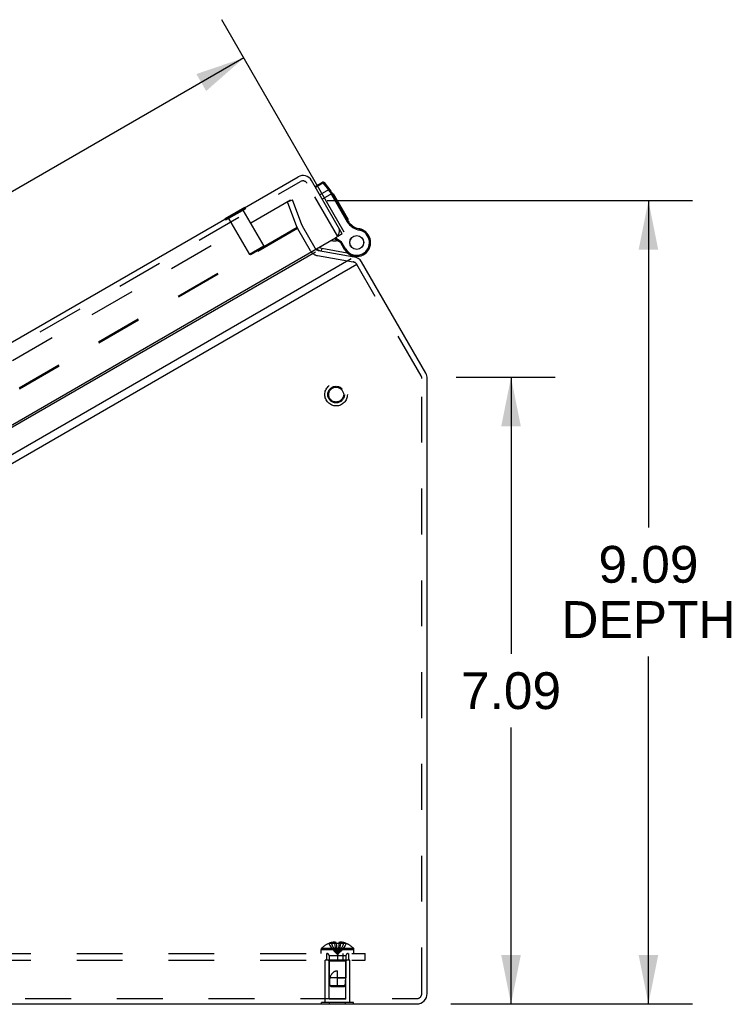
# Model space of a CAD drawing. Header units: inches. Extents: x 0 to 94.4, y 0 to 61.1.
# Tile 74 of 112: x 56 to 64.1, y 27.8 to 39. Entities that reach past the tile are written whole.
import ezdxf

# ---------------------------------------------------------------- set-up
doc = ezdxf.new("R2010")
doc.units = ezdxf.units.IN
doc.header["$LTSCALE"] = 5.194444
doc.header["$MEASUREMENT"] = 0
doc.linetypes.add('HIDDEN', pattern=[0.2, 0.1, -0.1])
doc.layers.get('0').update_dxf_attribs({"linetype": 'CONTINUOUS'})
for name, color, linetype in [('DEFAULT_2', 8, 'HIDDEN'), ('DIMENSIONS', 7, 'CONTINUOUS'), ('DOOR_ASSEMBLY', 7, 'CONTINUOUS'), ('SUBPANEL', 7, 'CONTINUOUS')]:
    doc.layers.add(name, color=color, linetype=linetype)
doc.styles.get("Standard").update_dxf_attribs({"font": 'arial.ttf'})
doc.dimstyles.new('DIMSTYLE_2', dxfattribs={"dimtxt": 0.416667, "dimasz": 0.555556, "dimexe": 0.09, "dimexo": 0.07, "dimgap": 0.0375, "dimtad": 0, "dimtih": 1, "dimtoh": 1, "dimzin": 4, "dimdsep": 46, "dimtxsty": 'Standard', "dimblk": '_FILLED', "dimblk1": '_FILLED', "dimblk2": '_FILLED', "dimcen": 0.09, "dimadec": 3, "dimazin": 1, "dimtfac": 1, "dimtdec": 3, "dimtofl": 0, "dimtmove": 0, "dimatfit": 3, "dimldrblk": '_FILLED', "dimfxl": 0, "dimtolj": 1, "dimtzin": 4, "dimarcsym": 0})

# ---------------------------------------------------------------- blocks, each defined once
blk = doc.blocks.new('_FILLED')
at = {"color": 0, "linetype": 'ByBlock'}
blk.add_solid([(0, 0), (-1, 0.2), (-1, -0.2)], dxfattribs=at)
blk = doc.blocks.new('*D4')
at = {"layer": 'DIMENSIONS', "color": 2, "linetype": 'Continuous'}
for p, q in [((60.904, 34.914), (62.027, 34.914)), ((61.527, 34.914), (61.527, 31.784)), ((61.527, 27.82), (61.527, 30.95)), ((60.846, 27.82), (62.027, 27.82))]:
    blk.add_line(p, q, dxfattribs=at)
at = {"layer": 'DIMENSIONS', "color": 2, "linetype": 'Continuous', "xscale": 0.5555555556, "yscale": 0.5555555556, "zscale": 0.5555555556}
for p, rotation in [((61.527, 34.914), 90), ((61.527, 27.82), 270)]:
    blk.add_blockref('_FILLED', p, dxfattribs=dict(at, rotation=rotation))
at = {"layer": 'DIMENSIONS', "color": 2, "linetype": 'Continuous', "insert": (61.527, 31.575), "char_height": 0.4167, "width": 1.13228, "attachment_point": 2, "line_spacing_factor": 0.9}
blk.add_mtext('7.09', dxfattribs=at)
blk = doc.blocks.new('*D5')
at = {"layer": 'DIMENSIONS', "color": 2, "linetype": 'Continuous'}
for p, q in [((59.445, 36.913), (63.583, 36.913)), ((63.083, 36.913), (63.083, 33.213)), ((63.083, 27.82), (63.083, 31.755)), ((60.846, 27.82), (63.583, 27.82))]:
    blk.add_line(p, q, dxfattribs=at)
at = {"layer": 'DIMENSIONS', "color": 2, "linetype": 'Continuous', "xscale": 0.5555555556, "yscale": 0.5555555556, "zscale": 0.5555555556}
for p, rotation in [((63.083, 36.913), 90), ((63.083, 27.82), 270)]:
    blk.add_blockref('_FILLED', p, dxfattribs=dict(at, rotation=rotation))
at = {"layer": 'DIMENSIONS', "color": 2, "linetype": 'Continuous', "insert": (63.083, 33.005), "char_height": 0.4167, "width": 1.96871, "attachment_point": 2, "line_spacing_factor": 0.9}
blk.add_mtext('9.09\\PDEPTH', dxfattribs=at)
blk = doc.blocks.new('*D17')
at = {"layer": 'DIMENSIONS', "color": 2, "linetype": 'Continuous'}
for p, q in [((59.638, 36.557), (58.25, 38.961)), ((58.5, 38.528), (54.026, 35.945)), ((48.108, 32.528), (51.998, 34.774)), ((49.246, 30.557), (47.858, 32.961))]:
    blk.add_line(p, q, dxfattribs=at)
at = {"layer": 'DIMENSIONS', "color": 2, "linetype": 'Continuous', "xscale": 0.5555555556, "yscale": 0.5555555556, "zscale": 0.5555555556}
for p, rotation in [((58.5, 38.528), 30), ((48.108, 32.528), 210)]:
    blk.add_blockref('_FILLED', p, dxfattribs=dict(at, rotation=rotation))
at = {"layer": 'DIMENSIONS', "color": 2, "linetype": 'Continuous', "insert": (53.304, 35.737), "char_height": 0.4167, "width": 2.19486, "attachment_point": 2, "line_spacing_factor": 0.9}
blk.add_mtext('12.00\\PHEIGHT', dxfattribs=at)

msp = doc.modelspace()

# ---------------------------------------------------------------- linework, layer by layer
at = {"color": 3, "linetype": 'Continuous'}
for p, q in [((59.3467, 36.3498), (59.7496, 36.2788)), ((49.4649, 30.3409), (59.7162, 36.2595)), ((59.3133, 36.3305), (49.6048, 30.7253)), ((59.7816, 36.1911), (49.4914, 30.2501)), ((60.5614, 34.9584), (59.8327, 36.2206)), ((60.5775, 27.9403), (60.5775, 34.8984)), ((49.7915, 27.8203), (60.4575, 27.8203))]:
    msp.add_line(p, q, dxfattribs=at)
at = {"color": 7, "linetype": 'Continuous'}
for p, q in [((59.3818, 27.8163), (59.3818, 27.8203)), ((59.7421, 27.8163), (59.3818, 27.8163)), ((59.4719, 27.8163), (59.4719, 27.8203)), ((59.652, 27.8163), (59.652, 27.8203)), ((59.7421, 27.8163), (59.7421, 27.8203))]:
    msp.add_line(p, q, dxfattribs=at)
at = {"color": 3, "linetype": 'Continuous'}
for centre, start, end in [((59.7287, 36.1606), 30, 80), ((60.4575, 34.8984), 0, 30), ((60.4575, 27.9403), 270, 360)]:
    msp.add_arc(centre, 0.12, start, end, dxfattribs=at)
at = {"layer": 'DEFAULT_2', "color": 8, "linetype": 'HIDDEN'}
for p, q in [((59.0301, 36.9193), (49.2365, 31.265)), ((58.9972, 36.9003), (59.0536, 36.9208)), ((59.1, 36.6179), (58.9972, 36.9003)), ((59.1564, 36.6384), (59.0536, 36.9208)), ((59.1052, 36.6089), (49.4678, 31.0447)), ((59.1088, 36.599), (49.4746, 31.0366)), ((59.1088, 36.599), (59.2532, 36.3489)), ((59.1608, 36.629), (59.3052, 36.3789)), ((59.3363, 36.2907), (59.7392, 36.2197)), ((60.5094, 34.9284), (59.7807, 36.1906)), ((60.5175, 27.9403), (60.5175, 34.8984)), ((59.702, 28.3163), (59.422, 28.3163)), ((59.422, 27.8373), (59.422, 28.3163)), ((59.467, 28.3063), (59.457, 28.3163)), ((59.657, 28.3063), (59.667, 28.3163)), ((59.702, 27.8373), (59.702, 28.3163)), ((59.657, 28.3063), (59.467, 28.3063)), ((59.467, 27.8788), (59.467, 28.3063)), ((59.657, 27.8788), (59.657, 28.3063)), ((49.7915, 27.8803), (60.4575, 27.8803)), ((59.467, 27.8788), (59.657, 27.8788)), ((59.7421, 27.8373), (59.3818, 27.8373)), ((59.3818, 27.8203), (59.3818, 27.8373)), ((59.4719, 27.8203), (59.4719, 27.8373)), ((59.652, 27.8203), (59.652, 27.8373)), ((59.7421, 27.8203), (59.7421, 27.8373))]:
    msp.add_line(p, q, dxfattribs=at)
for radius in [0.128, 0.094, 0.084]:
    msp.add_circle((59.5457, 34.7177), radius, dxfattribs=at)
for centre, radius, start, end in [((59.2128, 36.659), 0.12, 200, 210), ((59.2128, 36.659), 0.06, 200, 210), ((59.3571, 36.4089), 0.12, 210, 260), ((59.3571, 36.4089), 0.06, 210, 260), ((59.7287, 36.1606), 0.06, 30, 80), ((60.4575, 34.8984), 0.06, 0, 30), ((60.4575, 27.9403), 0.06, 270, 360)]:
    msp.add_arc(centre, radius, start, end, dxfattribs=at)
at = {"layer": 'DOOR_ASSEMBLY', "color": 3, "linetype": 'Continuous'}
for p, q in [((48.9681, 31.3237), (59.1144, 37.1817)), ((59.6164, 36.5362), (59.2674, 37.1407)), ((49.354, 30.6112), (59.5385, 36.4912))]:
    msp.add_line(p, q, dxfattribs=at)
at = {"layer": 'DOOR_ASSEMBLY', "color": 8, "linetype": 'HIDDEN'}
for p, q in [((48.9981, 31.2717), (59.1444, 37.1297)), ((59.5644, 36.5062), (59.2154, 37.1107)), ((58.2978, 36.6941), (58.5195, 36.8221)), ((58.4901, 36.8051), (58.7261, 36.3963)), ((58.5125, 36.8342), (58.5195, 36.8221)), ((58.2908, 36.7062), (58.2978, 36.6941)), ((58.3273, 36.7111), (58.5633, 36.3023)), ((58.7261, 36.3963), (58.5633, 36.3023)), ((58.7224, 36.3827), (58.5769, 36.2987)), ((58.7224, 36.3827), (58.7261, 36.3963)), ((58.5769, 36.2987), (58.5633, 36.3023))]:
    msp.add_line(p, q, dxfattribs=at)
at = {"layer": 'DOOR_ASSEMBLY', "color": 7, "linetype": 'Continuous'}
for p, q in [((59.3074, 37.0714), (59.3929, 37.1208)), ((59.3107, 37.0657), (59.3968, 37.1154)), ((59.3929, 37.1208), (59.3968, 37.1154)), ((59.3968, 37.1154), (59.4596, 37.0349)), ((59.4096, 37.1175), (59.4861, 37.0194)), ((59.4596, 37.0349), (59.3613, 36.9781)), ((59.4596, 37.0349), (59.4726, 37.0172)), ((59.4726, 37.0172), (59.4733, 37.0163)), ((59.4733, 37.0163), (59.474, 37.0153)), ((59.474, 37.0153), (59.4747, 37.0144)), ((59.4747, 37.0144), (59.4753, 37.0134)), ((59.4753, 37.0134), (59.476, 37.0124)), ((59.476, 37.0124), (59.4767, 37.0114)), ((59.4767, 37.0114), (59.4774, 37.0104)), ((59.4774, 37.0104), (59.4781, 37.0093)), ((59.4781, 37.0093), (59.4787, 37.0083)), ((59.4787, 37.0083), (59.4794, 37.0073)), ((59.4794, 37.0073), (59.4801, 37.0062)), ((59.4801, 37.0062), (59.4807, 37.0051)), ((59.4807, 37.0051), (59.4814, 37.004)), ((59.4814, 37.004), (59.482, 37.0029)), ((59.482, 37.0029), (59.4827, 37.0018)), ((59.4827, 37.0018), (59.6728, 36.6725)), ((59.4838, 37.0017), (59.4834, 37.0015)), ((59.4841, 37.0019), (59.4838, 37.0017)), ((59.4845, 37.0021), (59.4841, 37.0019)), ((59.4849, 37.0023), (59.4845, 37.0021)), ((59.4853, 37.0025), (59.4849, 37.0023)), ((59.4857, 37.0027), (59.4853, 37.0025)), ((59.486, 37.0029), (59.4857, 37.0027)), ((59.4958, 37.0051), (59.6841, 36.679)), ((59.5018, 36.9947), (59.3892, 36.9297)), ((59.4834, 37.0015), (59.483, 37.0013)), ((59.5044, 36.9902), (59.5131, 36.9952)), ((59.5045, 36.99), (59.5132, 36.995)), ((59.5131, 36.9952), (59.6833, 36.7004)), ((58.2888, 36.7097), (58.5105, 36.8377)), ((58.5105, 36.8377), (58.5125, 36.8342)), ((59.6053, 36.8155), (59.6139, 36.8205)), ((58.2888, 36.7097), (58.2908, 36.7062)), ((59.6403, 36.7549), (59.6489, 36.7599)), ((59.6445, 36.7476), (59.6531, 36.7526)), ((59.6704, 36.7027), (59.6791, 36.7077)), ((59.6841, 36.679), (59.6728, 36.6725)), ((59.6746, 36.6954), (59.6833, 36.7004)), ((59.695, 36.6631), (59.6849, 36.6549)), ((59.8133, 36.592), (59.8109, 36.5793)), ((59.8572, 36.5758), (59.8507, 36.5645)), ((59.8507, 36.5645), (59.8508, 36.5645)), ((59.8572, 36.5758), (59.8508, 36.5645)), ((59.8572, 36.5758), (59.8572, 36.5758)), ((59.5282, 36.4853), (59.5952, 36.4426)), ((59.5408, 36.4926), (59.6049, 36.4518)), ((59.6164, 36.5362), (59.5644, 36.5062)), ((59.5952, 36.4426), (59.6049, 36.4518)), ((59.654, 36.3668), (59.6049, 36.4518)), ((59.3826, 36.3739), (59.3774, 36.3444)), ((59.3826, 36.3739), (59.6729, 36.3227)), ((59.6427, 36.3603), (59.5952, 36.4426)), ((59.6427, 36.3603), (59.654, 36.3668)), ((59.7197, 36.2932), (59.7182, 36.2843)), ((59.8023, 36.2833), (59.8027, 36.2833))]:
    msp.add_line(p, q, dxfattribs=at)
for points in [[(59.4129, 37.1134), (59.4127, 37.1135), (59.4126, 37.1137), (59.4125, 37.1138), (59.4124, 37.1139), (59.4122, 37.1141), (59.4121, 37.1142), (59.412, 37.1144), (59.4118, 37.1145), (59.4117, 37.1146), (59.4115, 37.1148), (59.4114, 37.1149), (59.4112, 37.115), (59.4111, 37.1151), (59.4109, 37.1153), (59.4108, 37.1154), (59.4106, 37.1155), (59.4104, 37.1156), (59.4103, 37.1157), (59.4101, 37.1158), (59.4099, 37.1159), (59.4098, 37.116), (59.4096, 37.1161), (59.4094, 37.1162), (59.4092, 37.1163), (59.4091, 37.1164), (59.4089, 37.1165), (59.4087, 37.1166), (59.4085, 37.1166), (59.4083, 37.1167), (59.4081, 37.1168), (59.408, 37.1168), (59.4078, 37.1169), (59.4076, 37.117), (59.4074, 37.117), (59.4072, 37.1171), (59.407, 37.1171), (59.4068, 37.1172), (59.4066, 37.1172), (59.4064, 37.1173), (59.4062, 37.1173), (59.406, 37.1173), (59.4058, 37.1174), (59.4056, 37.1174), (59.4054, 37.1174), (59.4052, 37.1174), (59.405, 37.1175), (59.4048, 37.1175), (59.4045, 37.1175), (59.4043, 37.1175), (59.4041, 37.1175), (59.4039, 37.1175), (59.4037, 37.1175), (59.4035, 37.1175), (59.4033, 37.1175), (59.4031, 37.1175), (59.4029, 37.1175), (59.4027, 37.1174), (59.4025, 37.1174), (59.4022, 37.1174), (59.402, 37.1174), (59.4018, 37.1173), (59.4016, 37.1173), (59.4014, 37.1172), (59.4012, 37.1172), (59.401, 37.1172), (59.4008, 37.1171), (59.4006, 37.1171), (59.4004, 37.117), (59.4002, 37.1169), (59.4, 37.1169), (59.3997, 37.1168), (59.3995, 37.1167), (59.3993, 37.1167), (59.3991, 37.1166), (59.3989, 37.1165), (59.3987, 37.1164), (59.3985, 37.1163), (59.3983, 37.1162), (59.3981, 37.1162), (59.3979, 37.1161), (59.3978, 37.116), (59.3976, 37.1159), (59.3974, 37.1158), (59.3972, 37.1156), (59.397, 37.1155), (59.3968, 37.1154)], [(59.4757, 37.0328), (59.4756, 37.033), (59.4754, 37.0331), (59.4753, 37.0333), (59.4752, 37.0334), (59.475, 37.0336), (59.4749, 37.0337), (59.4748, 37.0339), (59.4746, 37.034), (59.4745, 37.0341), (59.4743, 37.0343), (59.4742, 37.0344), (59.474, 37.0345), (59.4739, 37.0346), (59.4737, 37.0348), (59.4736, 37.0349), (59.4734, 37.035), (59.4733, 37.0351), (59.4731, 37.0352), (59.4729, 37.0353), (59.4728, 37.0354), (59.4726, 37.0355), (59.4724, 37.0356), (59.4722, 37.0357), (59.4721, 37.0358), (59.4719, 37.0359), (59.4717, 37.036), (59.4715, 37.036), (59.4713, 37.0361), (59.4711, 37.0362), (59.471, 37.0363), (59.4708, 37.0363), (59.4706, 37.0364), (59.4704, 37.0365), (59.4702, 37.0365), (59.47, 37.0366), (59.4698, 37.0366), (59.4696, 37.0367), (59.4694, 37.0367), (59.4692, 37.0368), (59.469, 37.0368), (59.4688, 37.0368), (59.4686, 37.0369), (59.4684, 37.0369), (59.4682, 37.0369), (59.468, 37.0369), (59.4678, 37.037), (59.4676, 37.037), (59.4674, 37.037), (59.4672, 37.037), (59.4669, 37.037), (59.4667, 37.037), (59.4665, 37.037), (59.4663, 37.037), (59.4661, 37.037), (59.4659, 37.037), (59.4657, 37.037), (59.4655, 37.0369), (59.4653, 37.0369), (59.4651, 37.0369), (59.4648, 37.0368), (59.4646, 37.0368), (59.4644, 37.0368), (59.4642, 37.0367), (59.464, 37.0367), (59.4638, 37.0366), (59.4636, 37.0366), (59.4634, 37.0365), (59.4632, 37.0365), (59.463, 37.0364), (59.4628, 37.0364), (59.4626, 37.0363), (59.4624, 37.0362), (59.4622, 37.0362), (59.462, 37.0361), (59.4618, 37.036), (59.4616, 37.0359), (59.4614, 37.0358), (59.4612, 37.0357), (59.461, 37.0356), (59.4608, 37.0356), (59.4606, 37.0355), (59.4604, 37.0354), (59.4602, 37.0352), (59.46, 37.0351), (59.4598, 37.035), (59.4596, 37.0349)], [(59.4861, 37.0194), (59.4861, 37.0195), (59.486, 37.0196), (59.4859, 37.0197), (59.4858, 37.0198), (59.4857, 37.0199), (59.4856, 37.02), (59.4856, 37.02), (59.4855, 37.0201), (59.4854, 37.0202), (59.4853, 37.0203), (59.4852, 37.0203), (59.4851, 37.0204), (59.485, 37.0205), (59.4848, 37.0205), (59.4847, 37.0206), (59.4846, 37.0206), (59.4845, 37.0207), (59.4844, 37.0208), (59.4843, 37.0208), (59.4841, 37.0208), (59.484, 37.0209), (59.4839, 37.0209), (59.4838, 37.021), (59.4836, 37.021), (59.4835, 37.021), (59.4834, 37.0211), (59.4832, 37.0211), (59.4831, 37.0211), (59.4829, 37.0211), (59.4828, 37.0212), (59.4826, 37.0212), (59.4825, 37.0212), (59.4823, 37.0212), (59.4822, 37.0212), (59.482, 37.0212), (59.4819, 37.0212), (59.4817, 37.0212), (59.4816, 37.0212), (59.4814, 37.0212), (59.4812, 37.0212), (59.4811, 37.0212), (59.4809, 37.0212), (59.4808, 37.0212), (59.4806, 37.0212), (59.4804, 37.0211), (59.4802, 37.0211), (59.4801, 37.0211), (59.4799, 37.0211), (59.4797, 37.021), (59.4796, 37.021), (59.4794, 37.021), (59.4792, 37.0209), (59.479, 37.0209), (59.4788, 37.0208), (59.4787, 37.0208), (59.4785, 37.0208), (59.4783, 37.0207), (59.4781, 37.0206), (59.4779, 37.0206), (59.4778, 37.0205), (59.4776, 37.0205), (59.4774, 37.0204), (59.4772, 37.0203), (59.477, 37.0203), (59.4768, 37.0202), (59.4767, 37.0201), (59.4765, 37.02), (59.4763, 37.02), (59.4761, 37.0199), (59.4759, 37.0198), (59.4757, 37.0197), (59.4756, 37.0196), (59.4754, 37.0195), (59.4752, 37.0194), (59.475, 37.0194), (59.4748, 37.0193), (59.4746, 37.0192), (59.4744, 37.0191), (59.4743, 37.019), (59.4741, 37.0188), (59.4739, 37.0187), (59.4737, 37.0186), (59.4735, 37.0185), (59.4734, 37.0184), (59.4732, 37.0183), (59.473, 37.0182), (59.4728, 37.0181), (59.4726, 37.0179), (59.4725, 37.0178), (59.4723, 37.0177)], [(59.4958, 37.0051), (59.4958, 37.0051), (59.4958, 37.0051), (59.4957, 37.0052), (59.4957, 37.0052), (59.4957, 37.0053), (59.4956, 37.0053), (59.4956, 37.0053), (59.4955, 37.0054), (59.4955, 37.0054), (59.4954, 37.0054), (59.4954, 37.0054), (59.4953, 37.0055), (59.4952, 37.0055), (59.4952, 37.0055), (59.4951, 37.0055), (59.495, 37.0055), (59.4949, 37.0056), (59.4949, 37.0056), (59.4948, 37.0056), (59.4947, 37.0056), (59.4946, 37.0056), (59.4945, 37.0056), (59.4944, 37.0056), (59.4943, 37.0056), (59.4942, 37.0056), (59.4941, 37.0056), (59.494, 37.0056), (59.4939, 37.0056), (59.4938, 37.0056), (59.4937, 37.0056), (59.4936, 37.0055), (59.4935, 37.0055), (59.4933, 37.0055), (59.4932, 37.0055), (59.4931, 37.0055), (59.493, 37.0054), (59.4928, 37.0054), (59.4927, 37.0054), (59.4926, 37.0054), (59.4924, 37.0053), (59.4923, 37.0053), (59.4922, 37.0053), (59.492, 37.0052), (59.4919, 37.0052), (59.4917, 37.0052), (59.4916, 37.0051), (59.4914, 37.0051), (59.4913, 37.005), (59.4911, 37.005), (59.491, 37.0049), (59.4908, 37.0049), (59.4907, 37.0048), (59.4905, 37.0048), (59.4903, 37.0047), (59.4902, 37.0047), (59.49, 37.0046), (59.4898, 37.0045), (59.4897, 37.0045), (59.4895, 37.0044), (59.4893, 37.0043), (59.4891, 37.0043), (59.489, 37.0042), (59.4888, 37.0041), (59.4886, 37.0041), (59.4884, 37.004), (59.4883, 37.0039), (59.4881, 37.0038), (59.4879, 37.0037), (59.4877, 37.0037), (59.4875, 37.0036), (59.4873, 37.0035), (59.4872, 37.0034), (59.487, 37.0033), (59.4868, 37.0032), (59.4866, 37.0032), (59.4864, 37.0031), (59.486, 37.0029)]]:
    msp.add_lwpolyline(points, dxfattribs=at)
for radius in [0.079, 0.078]:
    msp.add_circle((59.7791, 36.4391), radius, dxfattribs=at)
at = {"layer": 'DOOR_ASSEMBLY', "color": 3, "linetype": 'Continuous'}
for centre, radius, start, end in [((59.1704, 37.0847), 0.112, 30, 120), ((59.4935, 36.5692), 0.09, 300, 30)]:
    msp.add_arc(centre, radius, start, end, dxfattribs=at)
at = {"layer": 'DOOR_ASSEMBLY', "color": 8, "linetype": 'HIDDEN'}
msp.add_arc((59.1704, 37.0847), 0.052, 30, 120, dxfattribs=at)
at = {"layer": 'DOOR_ASSEMBLY', "color": 7, "linetype": 'Continuous'}
for centre, radius, start, end in [((59.3994, 37.1095), 0.013, 37.97573, 120), ((59.3876, 36.9426), 0.125, 30, 37.96175), ((59.7924, 36.7415), 0.138, 210, 218.84009), ((59.7924, 36.7415), 0.125, 210, 218.84009), ((59.7791, 36.4391), 0.1575, 210, 60.26499), ((59.7791, 36.4391), 0.1445, 210, 60.26499), ((59.8508, 36.7885), 0.213, 218.84009, 259.20673), ((59.8508, 36.7885), 0.2, 218.84009, 259.20673), ((59.7791, 36.4391), 0.1575, 60.27865, 82.68689), ((59.7867, 36.4524), 0.1291, 60.26499, 79.20673), ((59.7867, 36.4524), 0.1421, 60.26499, 79.20673), ((59.531, 36.6679), 0.21, 258.27159, 279.70189), ((59.3991, 36.4675), 0.125, 233.14384, 260), ((59.3991, 36.4675), 0.095, 241.14141, 260), ((59.7633, 36.5403), 0.26, 260, 278.622)]:
    msp.add_arc(centre, radius, start, end, dxfattribs=at)
at = {"layer": 'SUBPANEL', "color": 8, "linetype": 'HIDDEN'}
for p, q in [((59.3755, 28.4378), (59.7485, 28.4378)), ((59.3755, 28.3913), (59.3755, 28.4378)), ((59.3817, 28.4523), (59.7422, 28.4523)), ((59.4625, 28.5046), (59.4627, 28.5042)), ((59.4637, 28.5046), (59.4627, 28.5042)), ((59.5465, 28.5046), (59.4637, 28.5046)), ((59.4935, 28.5046), (59.4935, 28.5147)), ((59.5271, 28.5046), (59.5271, 28.5196)), ((59.5465, 28.5046), (59.5465, 28.5147)), ((59.5465, 28.5046), (59.5486, 28.4821)), ((59.5465, 28.5046), (59.5465, 28.5042)), ((59.5486, 28.4825), (59.551, 28.4606)), ((59.5509, 28.4609), (59.5534, 28.4398)), ((59.5534, 28.4399), (59.5561, 28.4194)), ((59.5775, 28.5046), (59.5753, 28.4821)), ((59.5775, 28.5046), (59.5774, 28.5042)), ((59.5775, 28.5147), (59.5775, 28.5046)), ((59.6603, 28.5046), (59.5775, 28.5046)), ((59.5969, 28.5046), (59.5969, 28.5196)), ((59.6305, 28.5046), (59.6305, 28.5147)), ((59.6612, 28.5042), (59.6603, 28.5046)), ((59.6615, 28.5046), (59.6612, 28.5042)), ((59.7485, 28.3913), (59.7485, 28.4378)), ((50.3745, 28.3913), (59.8745, 28.3913)), ((50.3745, 28.3163), (59.8745, 28.3163)), ((59.437, 28.3913), (59.437, 28.3163)), ((59.656, 28.3631), (59.468, 28.3631)), ((59.468, 28.3631), (59.468, 28.1163)), ((59.562, 28.3913), (59.562, 28.3163)), ((59.6245, 28.3163), (59.6245, 28.3913)), ((59.656, 28.3631), (59.656, 28.1163)), ((59.687, 28.3913), (59.687, 28.3163)), ((59.8745, 28.3163), (59.8745, 28.3913)), ((59.656, 28.1163), (59.468, 28.1163)), ((59.477, 28.0262), (59.468, 28.1163)), ((59.562, 28.0163), (59.562, 28.1963)), ((59.562, 28.1163), (59.656, 28.1163)), ((59.647, 28.0262), (59.656, 28.1163)), ((59.647, 28.0262), (59.477, 28.0262)), ((59.488, 28.0163), (59.477, 28.0262)), ((59.488, 28.0163), (59.636, 28.0163)), ((59.636, 28.0163), (59.647, 28.0262))]:
    msp.add_line(p, q, dxfattribs=at)
for points in [[(59.4627, 28.5042), (59.4764, 28.4821), (59.4912, 28.4606), (59.5072, 28.4398), (59.5243, 28.4194), (59.5426, 28.3997), (59.562, 28.3806)], [(59.5271, 28.5196), (59.5231, 28.5193), (59.519, 28.5189), (59.5149, 28.5185), (59.5108, 28.5179), (59.5066, 28.5173), (59.5023, 28.5165), (59.4979, 28.5157), (59.4935, 28.5147)], [(59.4935, 28.5046), (59.5029, 28.4825), (59.5132, 28.4609), (59.5242, 28.4399), (59.536, 28.4196), (59.5486, 28.3998), (59.562, 28.3806)], [(59.5465, 28.5147), (59.5441, 28.5156), (59.5416, 28.5164), (59.5392, 28.5172), (59.5368, 28.5179), (59.5343, 28.5184), (59.5319, 28.5189), (59.5295, 28.5193), (59.5271, 28.5196)], [(59.5271, 28.5046), (59.5319, 28.4825), (59.5371, 28.4609), (59.5427, 28.4399), (59.5487, 28.4196), (59.5552, 28.3998), (59.562, 28.3806)], [(59.5774, 28.5042), (59.5723, 28.5044), (59.5671, 28.5046), (59.562, 28.5046), (59.5568, 28.5046), (59.5517, 28.5044), (59.5465, 28.5042)], [(59.5969, 28.5046), (59.5921, 28.4825), (59.5869, 28.4609), (59.5812, 28.4399), (59.5752, 28.4196), (59.5688, 28.3998), (59.562, 28.3806)], [(59.6305, 28.5046), (59.621, 28.4825), (59.6108, 28.4609), (59.5998, 28.4399), (59.588, 28.4196), (59.5754, 28.3998), (59.562, 28.3806)], [(59.6612, 28.5042), (59.6475, 28.4821), (59.6327, 28.4606), (59.6167, 28.4398), (59.5996, 28.4194), (59.5814, 28.3997), (59.562, 28.3806)], [(59.5753, 28.4825), (59.573, 28.4606), (59.5705, 28.4398), (59.5678, 28.4194), (59.565, 28.3997), (59.562, 28.3806)], [(59.573, 28.4609), (59.5705, 28.4399), (59.5679, 28.4196), (59.565, 28.3998), (59.562, 28.3806)], [(59.5969, 28.5196), (59.5945, 28.5193), (59.592, 28.5189), (59.5896, 28.5184), (59.5872, 28.5179), (59.5848, 28.5172), (59.5823, 28.5164), (59.5799, 28.5156), (59.5775, 28.5147)], [(59.6305, 28.5147), (59.626, 28.5157), (59.6216, 28.5165), (59.6174, 28.5173), (59.6132, 28.5179), (59.609, 28.5185), (59.605, 28.5189), (59.6009, 28.5193), (59.5969, 28.5196)], [(59.5561, 28.4196), (59.5589, 28.3998), (59.562, 28.3806)], [(59.5561, 28.4194), (59.559, 28.3997), (59.562, 28.3806)], [(59.477, 28.0262), (59.4761, 28.0377), (59.4754, 28.0493), (59.475, 28.0611), (59.4748, 28.0728), (59.475, 28.0843), (59.4756, 28.0954), (59.4765, 28.1061), (59.4779, 28.1163)], [(59.4779, 28.1163), (59.48, 28.1236), (59.4823, 28.1305), (59.4848, 28.137), (59.4874, 28.143), (59.4902, 28.1485), (59.4931, 28.1537), (59.4961, 28.1584), (59.4991, 28.1628), (59.5022, 28.1667), (59.5053, 28.1703), (59.5085, 28.1736), (59.5116, 28.1765), (59.5148, 28.1792), (59.518, 28.1817), (59.5212, 28.1839), (59.5244, 28.1859), (59.5278, 28.1878), (59.5312, 28.1895), (59.5347, 28.191), (59.5384, 28.1923), (59.5421, 28.1935), (59.546, 28.1945), (59.5499, 28.1952), (59.5539, 28.1958), (59.5579, 28.1961), (59.562, 28.1963)], [(59.477, 28.0262), (59.4799, 28.0236), (59.4854, 28.0186)]]:
    msp.add_lwpolyline(points, dxfattribs=at)
for centre, radius, start, end in [((59.3955, 28.4378), 0.02, 133.5138, 180), ((59.562, 28.2624), 0.2618, 112.33569, 133.5138), ((59.562, 28.2624), 0.2614, 105.19411, 112.08938), ((59.562, 28.2624), 0.2614, 67.91062, 74.80589), ((59.562, 28.2624), 0.2618, 46.4862, 67.66431), ((59.7285, 28.4378), 0.02, 0, 46.4862), ((59.4398, 28.3631), 0.0282, 0, 90), ((59.6842, 28.3631), 0.0282, 90, 180)]:
    msp.add_arc(centre, radius, start, end, dxfattribs=at)

# ---------------------------------------------------------------- dimensions: what is measured, and where the dimension line sits
at = {"layer": 'DIMENSIONS', "color": 2, "linetype": 'Continuous'}
for base, p1, p2, angle, text, picture, middle in [((48.108, 32.5283), (59.6732, 36.4967), (49.2809, 30.4967), 210, '<>\\PHEIGHT', '*D17', (53.3041, 35.2158)), ((63.0826, 36.9126), (60.7764, 27.8203), (59.3755, 36.9126), 90, '<>\\PDEPTH', '*D5', (63.0826, 32.4837))]:
    dim = msp.add_linear_dim(base=base, p1=p1, p2=p2, angle=angle, text=text, dimstyle='DIMSTYLE_2', dxfattribs=at)
    dim.commit()
    dim.dimension.update_dxf_attribs({"geometry": picture, "text_midpoint": middle, "dimtype": 160})
dim = msp.add_linear_dim(base=(61.5272, 34.9139), p1=(60.7764, 27.8203), p2=(60.8343, 34.9139), angle=90, dimstyle='DIMSTYLE_2', dxfattribs=at)
dim.commit()
dim.dimension.update_dxf_attribs({"geometry": '*D4', "text_midpoint": (61.5274, 31.3647), "dimtype": 160})

doc.saveas('drawing.dxf')
